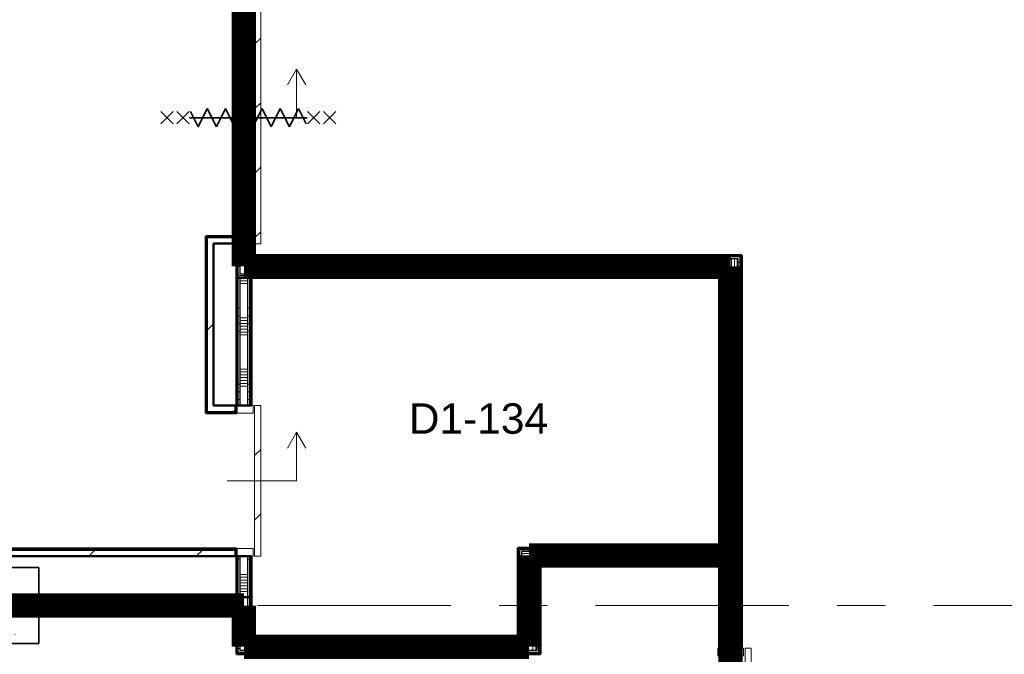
# Model space of a CAD drawing. Extents: x -2538 to 83400, y -8040 to 61900.
# Tile 48 of 105: x 39125 to 45600, y 30880 to 35052. Entities that reach past the tile are written whole.
import ezdxf

# ---------------------------------------------------------------- set-up
doc = ezdxf.new("R2010")
doc.units = 0
doc.header["$LTSCALE"] = 100
doc.linetypes.add('SCHEIDING_BRANDWEREND60', pattern=[3.2, 0.8, -1.6, 0.8])
doc.linetypes.add('stramien', pattern=[22.225, 12.7, -3.175, 3.175, -3.175])
for name, color, linetype, lineweight in [('00---0--FM-RUIMTENR', 7, 'Continuous', 18), ('BA20----_WANDEN', 14, 'Continuous', 50), ('BL$1A---_ALGEMEEN', 7, 'Continuous', 18), ('BL$7A---_STRAMIEN', 7, 'Continuous', 18), ('BL20----_WANDEN', 7, 'Continuous', 25), ('BL28----_CONSTRUCTIES', 4, 'Continuous', 18), ('BL30----_BRANDSYMBOLEN', 14, 'Continuous', 35), ('BL30----_KOZIJNEN', 14, 'Continuous', 25), ('BL40----_BRANDWERENDESCHEIDING_60MIN', 84, 'SCHEIDING_BRANDWEREND60', 158)]:
    doc.layers.add(name, color=color, linetype=linetype, lineweight=lineweight)
doc.styles.add('Arial', font='arial.ttf', dxfattribs={"height": 200})
pattern_1 = [(270, (42012.5, 33505), (500, 1e-12), []), (270, (41962.5, 33505), (500, 1e-12), []), (270, (41912.5, 33505), (500, 1e-12), []), (270, (41862.5, 33505), (500, 1e-12), [])]
pattern_2 = [(180, (43875, 31355), (9e-13, -500), []), (180, (43875, 31405), (9e-13, -500), []), (180, (43875, 31455), (9e-13, -500), []), (180, (43875, 31505), (9e-13, -500), [])]
pattern_3 = [(270, (41400, 30980), (500, 9e-13), []), (270, (41350, 30980), (500, 9e-13), []), (270, (41300, 30980), (500, 9e-13), []), (270, (41250, 30980), (500, 9e-13), [])]
pattern_4 = [(0, (42400, 31080), (0, 500), []), (0, (42400, 31030), (0, 500), []), (0, (42400, 30980), (0, 500), []), (0, (42400, 30930), (0, 500), [])]
pattern_5 = [(270, (42937.5, 31580), (500, 2e-12), []), (270, (42887.5, 31580), (500, 2e-12), []), (270, (42837.5, 31580), (500, 2e-12), []), (270, (42787.5, 31580), (500, 2e-12), [])]
pattern_6 = [(270, (39700, 31250), (500, 2e-12), []), (270, (39650, 31250), (500, 2e-12), []), (270, (39600, 31250), (500, 2e-12), []), (270, (39550, 31250), (500, 2e-12), [])]
pattern_7 = [(45, (1253.4, 5927.3), (-353.5534, 353.5534), [])]
pattern_8 = [(180, (40650, 32505), (9e-13, -500), []), (180, (40650, 32555), (9e-13, -500), []), (180, (40650, 32605), (9e-13, -500), []), (180, (40650, 32655), (9e-13, -500), [])]
pattern_9 = [(180, (40650, 31267.5), (9e-13, -500), []), (180, (40650, 31317.5), (9e-13, -500), []), (180, (40650, 31367.5), (9e-13, -500), []), (180, (40650, 31417.5), (9e-13, -500), [])]
pattern_10 = [(180, (40650, 35330), (6e-13, -500), []), (180, (40650, 35380), (6e-13, -500), []), (180, (40650, 35430), (6e-13, -500), []), (180, (40650, 35480), (6e-13, -500), [])]

# ---------------------------------------------------------------- blocks, each defined once
blk = doc.blocks.new('28_CL_beton - kolom - Betonkolom 500x500-V15-1')
at = {"layer": 'BL28----_CONSTRUCTIES'}
h = blk.add_hatch(dxfattribs=at)
h.set_pattern_fill('FP_17', color=256, style=0, pattern_type=2)
h.set_pattern_definition([(50, (-37746.6, -25272.7), (728.7365, -63.756), [76.2, -838.2]), (355, (-37746.6, -25272.7), (-140.972, 764.228), [60.96, -670.56]), (100.451, (-37685.9, -25278), (587.77, 700.467), [64.76, -712.36]), (46.184, (-37746.6, -25069.5), (1084.316, -168.171), [114.3, -1257.3]), (96.636, (-37656.2, -25083.5), (949.61, 989.71), [97.14, -1068.54]), (351.184, (-37746.6, -25069.5), (949.62, 989.7), [91.44, -1005.84]), (21, (-37645, -25120.3), (606.458, -409.0606), [76.2, -838.2]), (326, (-37645, -25120.3), (247.208, 736.753), [60.96, -670.56]), (71.451, (-37594.5, -25154.4), (853.668, 327.685), [64.76, -712.36]), (37.5, (-37746.6, -25272.68), (12.3547, 338.2201), [3.353, -659.079, 3.353, -677.367, -673.1]), (37.5, (-37746.6, -25272.68), (12.3547, 338.2201), [-1343.152, 3.353, -669.747]), (7.5, (-37746.6, -25272.68), (267.279, 400.722), [3.353, -384.759, 3.353, -643.839, -256.54]), (7.5, (-37746.6, -25272.68), (267.279, 400.722), [-1035.304, 3.353, -253.187]), (327.5, (-37973.18, -25272.68), (542.3633, -22.9153), [3.353, -250.647, 3.353, -1840.687]), (327.5, (-37973.18, -25272.68), (542.3633, -22.9153), [-257.353, -789.127, 3.353, -1048.207]), (317.5, (-38074.78, -25272.7), (592.517, 101.707), [3.353, -326.847, 3.353, -522.935, -746.76]), (317.5, (-38074.78, -25272.7), (592.517, 101.707), [-856.488, 3.353, -743.407])])
h.paths.add_polyline_path([(250, -250), (250, 250), (-250, 250), (-250, -250)], flags=0)
at = {"layer": 'BL28----_CONSTRUCTIES', "lineweight": 35}
for p, q in [((250, 250), (-250, 250)), ((-250, 250), (-250, -250)), ((250, -250), (250, 250)), ((-250, -250), (250, -250))]:
    blk.add_line(p, q, dxfattribs=at)
blk = doc.blocks.new('32_DR_AMC_s_enkele schuifdeur_dt1 - 990x2160-V240-1')
at = {"layer": 'BL30----_KOZIJNEN', "lineweight": 18}
h = blk.add_hatch(dxfattribs=at)
h.set_pattern_fill('FP_1206', color=256, style=0, pattern_type=2)
h.set_pattern_definition([(315, (-25767.68, 39346.6), (212.132, 212.132), [])])
h.paths.add_polyline_path([(-170, -110), (820, -110), (820, -70), (-170, -70)], flags=0)
at = {"layer": 'BL$1A---_ALGEMEEN'}
for p, q in [((325, 109.9), (325, -346)), ((645, -346), (541.1, -286)), ((325, -346), (645, -346)), ((645, -346), (541.1, -406))]:
    blk.add_line(p, q, dxfattribs=at)
at = {"layer": 'BL30----_KOZIJNEN', "lineweight": 18}
for p, q in [((-170, -60), (-170, 60)), ((-170, 60), (-120, 60)), ((-120, 60), (-120, -60)), ((770, -60), (770, 60)), ((770, 60), (820, 60)), ((820, 60), (820, -60)), ((-120, -60), (-170, -60)), ((820, -60), (770, -60)), ((-170, -70), (820, -70)), ((-170, -110), (-170, -70)), ((820, -110), (-170, -110)), ((820, -70), (820, -110))]:
    blk.add_line(p, q, dxfattribs=at)
blk = doc.blocks.new('32_DR_AMC_s_enkele schuifdeur_dt1 - 1660x2160_wbdbo60-V248-1')
at = {"layer": 'BL30----_KOZIJNEN', "lineweight": 18}
h = blk.add_hatch(dxfattribs=at)
h.set_pattern_fill('FP_1220', color=256, style=0, pattern_type=2)
h.set_pattern_definition([(315, (-28155.7, 39346.6), (500, 500), []), (315, (-28155.7, 39176.6), (500, 500), []), (315, (-28155.7, 39166.6), (500, 500), []), (315, (-28155.7, 39156.6), (500, 500), []), (315, (-28155.7, 39146.6), (500, 500), []), (315, (-28155.7, 39136.6), (500, 500), []), (315, (-28155.7, 39126.6), (500, 500), []), (315, (-28155.7, 39116.6), (500, 500), [])])
h.paths.add_polyline_path([(1105, -60), (1155, -60), (1155, 60), (1105, 60)], flags=0)
h = blk.add_hatch(dxfattribs=at)
h.set_pattern_fill('FP_1221', color=256, style=0, pattern_type=2)
h.set_pattern_definition([(315, (-28155.68, 39346.6), (212.132, 212.132), [])])
h.paths.add_polyline_path([(-505, -110), (1155, -110), (1155, -70), (-505, -70)], flags=0)
at = {"layer": 'BL$1A---_ALGEMEEN'}
for p, q in [((325, 109.9), (325, -346)), ((645, -346), (541.1, -286)), ((325, -346), (645, -346)), ((645, -346), (541.1, -406))]:
    blk.add_line(p, q, dxfattribs=at)
at = {"layer": 'BL30----_BRANDSYMBOLEN'}
for p, q in [((285, 466.4), (365, 546.4)), ((365, 466.4), (285, 546.4)), ((285, 361.4), (365, 441.4)), ((365, 361.4), (285, 441.4)), ((365, 351.4), (265, 301.4)), ((325, -416.3), (325, 358.7)), ((325, -416.3), (325, 358.7)), ((265, 301.4), (385, 241.4)), ((385, 241.4), (265, 181.4)), ((265, 181.4), (385, 121.4)), ((385, 121.4), (265, 61.4)), ((265, 61.4), (385, 1.4)), ((385, 1.4), (265, -58.6)), ((265, -58.6), (385, -118.6)), ((385, -118.6), (265, -178.6)), ((265, -178.6), (385, -238.6)), ((385, -238.6), (265, -298.6)), ((265, -298.6), (385, -358.6)), ((385, -358.6), (285, -408.6)), ((365, -498.7), (285, -418.6)), ((285, -498.7), (365, -418.6)), ((285, -603.6), (365, -523.6)), ((365, -603.6), (285, -523.6))]:
    blk.add_line(p, q, dxfattribs=at)
at = {"layer": 'BL30----_KOZIJNEN', "lineweight": 18}
for p, q in [((-505, -60), (-505, 60)), ((-505, 60), (-455, 60)), ((-455, 60), (-455, -60)), ((1105, -60), (1105, 60)), ((1105, 60), (1155, 60)), ((1155, 60), (1155, -60)), ((-455, -60), (-505, -60)), ((1155, -60), (1105, -60)), ((-505, -70), (1155, -70)), ((-505, -110), (-505, -70)), ((1155, -110), (-505, -110)), ((1155, -70), (1155, -110))]:
    blk.add_line(p, q, dxfattribs=at)
blk = doc.blocks.new('32_DR_AMC_s_enkele schuifdeur_dt1 - 1060x2160_wbdbo60-V250-1')
at = {"layer": 'BL30----_KOZIJNEN', "lineweight": 18}
h = blk.add_hatch(dxfattribs=at)
h.set_pattern_fill('FP_1223', color=256, style=0, pattern_type=2)
h.set_pattern_definition([(135, (24787.68, -42546.6), (-212.132, -212.132), [])])
h.paths.add_polyline_path([(855, 135), (-205, 135), (-205, 95), (855, 95)], flags=0)
at = {"layer": 'BL$1A---_ALGEMEEN'}
for p, q in [((645, 371), (541.1, 431)), ((325, -84.9), (325, 371)), ((325, 371), (645, 371)), ((645, 371), (541.1, 311))]:
    blk.add_line(p, q, dxfattribs=at)
at = {"layer": 'BL30----_BRANDSYMBOLEN'}
for p, q in [((285, 603.6), (365, 523.6)), ((365, 603.6), (285, 523.6)), ((365, 498.7), (285, 418.6)), ((285, 498.7), (365, 418.6)), ((385, 358.6), (285, 408.6)), ((325, 416.3), (325, -358.7)), ((325, 416.3), (325, -358.7)), ((265, 298.6), (385, 358.6)), ((385, 238.6), (265, 298.6)), ((265, 178.6), (385, 238.6)), ((385, 118.6), (265, 178.6)), ((265, 58.6), (385, 118.6)), ((385, -1.4), (265, 58.6)), ((265, -61.4), (385, -1.4)), ((385, -121.4), (265, -61.4)), ((265, -181.4), (385, -121.4)), ((385, -241.4), (265, -181.4)), ((265, -301.4), (385, -241.4)), ((365, -351.4), (265, -301.4)), ((285, -361.4), (365, -441.4)), ((365, -361.4), (285, -441.4)), ((285, -466.4), (365, -546.4)), ((365, -466.4), (285, -546.4))]:
    blk.add_line(p, q, dxfattribs=at)
at = {"layer": 'BL30----_KOZIJNEN', "lineweight": 18}
for p, q in [((855, 135), (-205, 135)), ((-205, 135), (-205, 95)), ((855, 95), (855, 135)), ((-205, 95), (855, 95)), ((-155, 85), (-205, 85)), ((-205, 85), (-205, -85)), ((-155, -85), (-155, 85)), ((855, 85), (805, 85)), ((805, 85), (805, -85)), ((855, -85), (855, 85)), ((-205, -85), (-155, -85)), ((805, -85), (855, -85))]:
    blk.add_line(p, q, dxfattribs=at)

msp = doc.modelspace()

# ---------------------------------------------------------------- hatches: boundary and pattern name
at = {"layer": 'BA20----_WANDEN', "lineweight": 18}
h = msp.add_hatch(dxfattribs=at)
h.set_pattern_fill('FP_1340', color=256, angle=90, style=0, pattern_type=2)
h.set_pattern_definition(pattern_10)
h.paths.add_polyline_path([(40550, 33367.5), (40562.5, 33367.5), (40562.5, 33578), (40550, 33578), (40550, 33492.7)], flags=0)
h.paths.add_polyline_path([(40550, 35238), (40562.5, 35238), (40562.5, 36892.5), (40550, 36892.5), (40550, 35445.5)], flags=0)
h = msp.add_hatch(dxfattribs=at)
h.set_pattern_fill('FP_1340', color=256, angle=90, style=0, pattern_type=2)
h.set_pattern_definition(pattern_10)
h.paths.add_polyline_path([(40562.5, 33380), (40575, 33380), (40575, 33578), (40562.5, 33578), (40562.5, 33492.7)], flags=0)
h.paths.add_polyline_path([(40575, 35238), (40575, 36880), (40562.5, 36880), (40562.5, 35238)], flags=0)
h = msp.add_hatch(dxfattribs=at)
h.set_pattern_fill('FP_1341', color=256, angle=90, style=0, pattern_type=2)
h.set_pattern_definition([(180, (40650, 35130), (4e-13, -337.5), []), (180, (40650, 35148.75), (4e-13, -337.5), []), (180, (40650, 35167.5), (4e-13, -337.5), []), (180, (40650, 35186.25), (4e-13, -337.5), []), (180, (40650, 35205), (4e-13, -337.5), []), (180, (40650, 35223.75), (4e-13, -337.5), []), (180, (40650, 35242.5), (4e-13, -337.5), [])])
h.paths.add_polyline_path([(40575, 33480), (40625, 33480), (40625, 33578), (40575, 33578), (40575, 33492.7)], flags=0)
h.paths.add_polyline_path([(40625, 35238), (40625, 36780), (40575, 36780), (40575, 35238)], flags=0)
h = msp.add_hatch(dxfattribs=at)
h.set_pattern_fill('FP_1340', color=256, angle=90, style=0, pattern_type=2)
h.set_pattern_definition(pattern_10)
h.paths.add_polyline_path([(40637.5, 33492.5), (40637.5, 33578), (40625, 33578), (40625, 33492.5)], flags=0)
h.paths.add_polyline_path([(40637.5, 35238), (40637.5, 36767.5), (40625, 36767.5), (40625, 35238)], flags=0)
h = msp.add_hatch(dxfattribs=at)
h.set_pattern_fill('FP_1340', color=256, angle=90, style=0, pattern_type=2)
h.set_pattern_definition(pattern_10)
h.paths.add_polyline_path([(40637.5, 33505), (40650, 33505), (40650, 33578), (40637.5, 33578)], flags=0)
h.paths.add_polyline_path([(40650, 35238), (40650, 36755), (40637.5, 36755), (40637.5, 35238)], flags=0)
h = msp.add_hatch(dxfattribs=at)
h.set_pattern_fill('FP_44', color=256, style=0, pattern_type=2)
h.set_pattern_definition(pattern_7)
h.paths.add_polyline_path([(40360, 32465), (40360, 33620), (40350, 33620), (40350, 32465)], flags=0)
h = msp.add_hatch(dxfattribs=at)
h.set_pattern_fill('FP_44', color=256, style=0, pattern_type=2)
h.set_pattern_definition(pattern_7)
h.paths.add_polyline_path([(40400, 32475), (40400, 33580), (40360, 33580), (40360, 32475)], flags=0)
h = msp.add_hatch(dxfattribs=at)
h.set_pattern_fill('FP_920', color=256, angle=-270, style=0, pattern_type=2)
h.set_pattern_definition([(270, (42212.5, 33505), (337.5, 9e-13), []), (270, (42193.75, 33505), (337.5, 9e-13), []), (270, (42175, 33505), (337.5, 9e-13), []), (270, (42156.25, 33505), (337.5, 9e-13), []), (270, (42137.5, 33505), (337.5, 9e-13), []), (270, (42118.75, 33505), (337.5, 9e-13), []), (270, (42100, 33505), (337.5, 9e-13), [])])
h.paths.add_polyline_path([(43750, 33380), (43850, 33380), (43850, 33480), (40575, 33480), (40575, 33380), (43215.1, 33380)], flags=0)
h = msp.add_hatch(dxfattribs=at)
h.set_pattern_fill('FP_919', color=256, angle=-270, style=0, pattern_type=2)
h.set_pattern_definition(pattern_1)
h.paths.add_polyline_path([(43850, 33480), (43862.5, 33480), (43862.5, 33492.5), (40625, 33492.5), (40625, 33480), (43215.1, 33480)], flags=0)
h = msp.add_hatch(dxfattribs=at)
h.set_pattern_fill('FP_919', color=256, angle=-270, style=0, pattern_type=2)
h.set_pattern_definition(pattern_1)
h.paths.add_polyline_path([(43862.5, 33492.5), (43875, 33492.5), (43875, 33505), (40637.5, 33505), (40637.5, 33492.5), (43215.1, 33492.5)], flags=0)
h = msp.add_hatch(dxfattribs=at)
h.set_pattern_fill('FP_921', color=256, angle=90, style=0, pattern_type=2)
h.set_pattern_definition(pattern_2)
h.paths.add_polyline_path([(43850, 28967.5), (43862.5, 28967.5), (43862.5, 29860), (43850, 29860), (43850, 28980)], flags=0)
h.paths.add_polyline_path([(43862.5, 30920), (43862.5, 33480), (43850, 33480), (43850, 30920)], flags=0)
h = msp.add_hatch(dxfattribs=at)
h.set_pattern_fill('FP_921', color=256, angle=90, style=0, pattern_type=2)
h.set_pattern_definition(pattern_2)
h.paths.add_polyline_path([(43875, 28955), (43875, 29860), (43862.5, 29860), (43862.5, 28955)], flags=0)
h.paths.add_polyline_path([(43875, 30920), (43875, 33492.5), (43862.5, 33492.5), (43862.5, 30920)], flags=0)
h = msp.add_hatch(dxfattribs=at)
h.set_pattern_fill('FP_919', color=256, angle=-270, style=0, pattern_type=2)
h.set_pattern_definition(pattern_1)
h.paths.add_polyline_path([(43725, 33355), (43737.5, 33355), (43737.5, 33367.5), (40550, 33367.5), (40550, 33355), (43215.1, 33355)], flags=0)
h = msp.add_hatch(dxfattribs=at)
h.set_pattern_fill('FP_1334', color=256, angle=90, style=0, pattern_type=2)
h.set_pattern_definition(pattern_8)
h.paths.add_polyline_path([(40562.5, 31255), (40562.5, 31525), (40550, 31525), (40550, 31255)], flags=0)
h.paths.add_polyline_path([(40550, 32515), (40562.5, 32515), (40562.5, 33355), (40550, 33355), (40550, 33213.7)], flags=0)
h = msp.add_hatch(dxfattribs=at)
h.set_pattern_fill('FP_919', color=256, angle=-270, style=0, pattern_type=2)
h.set_pattern_definition(pattern_1)
h.paths.add_polyline_path([(43737.5, 33367.5), (43750, 33367.5), (43750, 33380), (40562.5, 33380), (40562.5, 33367.5), (43215.1, 33367.5)], flags=0)
h = msp.add_hatch(dxfattribs=at)
h.set_pattern_fill('FP_1334', color=256, angle=90, style=0, pattern_type=2)
h.set_pattern_definition(pattern_8)
h.paths.add_polyline_path([(40575, 31255), (40575, 31525), (40562.5, 31525), (40562.5, 31255)], flags=0)
h.paths.add_polyline_path([(40575, 32515), (40575, 33355), (40562.5, 33355), (40562.5, 32515)], flags=0)
h = msp.add_hatch(dxfattribs=at)
h.set_pattern_fill('FP_1335', color=256, angle=90, style=0, pattern_type=2)
h.set_pattern_definition([(180, (40650, 32305), (6e-13, -337.5), []), (180, (40650, 32323.75), (6e-13, -337.5), []), (180, (40650, 32342.5), (6e-13, -337.5), []), (180, (40650, 32361.25), (6e-13, -337.5), []), (180, (40650, 32380), (6e-13, -337.5), []), (180, (40650, 32398.75), (6e-13, -337.5), []), (180, (40650, 32417.5), (6e-13, -337.5), [])])
h.paths.add_polyline_path([(40625, 31255), (40625, 31525), (40575, 31525), (40575, 31255)], flags=0)
h.paths.add_polyline_path([(40575, 32515), (40625, 32515), (40625, 33355), (40575, 33355), (40575, 33213.7)], flags=0)
h = msp.add_hatch(dxfattribs=at)
h.set_pattern_fill('FP_1334', color=256, angle=90, style=0, pattern_type=2)
h.set_pattern_definition(pattern_8)
h.paths.add_polyline_path([(40637.5, 31255), (40637.5, 31525), (40625, 31525), (40625, 31255)], flags=0)
h.paths.add_polyline_path([(40625, 32515), (40637.5, 32515), (40637.5, 33355), (40625, 33355), (40625, 33213.7)], flags=0)
h = msp.add_hatch(dxfattribs=at)
h.set_pattern_fill('FP_1334', color=256, angle=90, style=0, pattern_type=2)
h.set_pattern_definition(pattern_8)
h.paths.add_polyline_path([(40650, 31255), (40650, 31525), (40637.5, 31525), (40637.5, 31255)], flags=0)
h.paths.add_polyline_path([(40650, 32515), (40650, 33355), (40637.5, 33355), (40637.5, 32515)], flags=0)
h = msp.add_hatch(dxfattribs=at)
h.set_pattern_fill('FP_921', color=256, angle=90, style=0, pattern_type=2)
h.set_pattern_definition(pattern_2)
h.paths.add_polyline_path([(43737.5, 29092.5), (43737.5, 29860), (43725, 29860), (43725, 29092.5)], flags=0)
h.paths.add_polyline_path([(43725, 30920), (43737.5, 30920), (43737.5, 31492.5), (43725, 31492.5), (43725, 30982)], flags=0)
h.paths.add_polyline_path([(43725, 31567.5), (43737.5, 31567.5), (43737.5, 33355), (43725, 33355), (43725, 31580)], flags=0)
h = msp.add_hatch(dxfattribs=at)
h.set_pattern_fill('FP_921', color=256, angle=90, style=0, pattern_type=2)
h.set_pattern_definition(pattern_2)
h.paths.add_polyline_path([(43750, 29080), (43750, 29860), (43737.5, 29860), (43737.5, 29080)], flags=0)
h.paths.add_polyline_path([(43737.5, 30920), (43750, 30920), (43750, 31505), (43737.5, 31505), (43737.5, 30982)], flags=0)
h.paths.add_polyline_path([(43737.5, 31555), (43750, 31555), (43750, 33367.5), (43737.5, 33367.5), (43737.5, 31567.5)], flags=0)
h = msp.add_hatch(dxfattribs=at)
h.set_pattern_fill('FP_922', color=256, angle=90, style=0, pattern_type=2)
h.set_pattern_definition([(180, (43875, 31155), (6e-13, -337.5), []), (180, (43875, 31173.75), (6e-13, -337.5), []), (180, (43875, 31192.5), (6e-13, -337.5), []), (180, (43875, 31211.25), (6e-13, -337.5), []), (180, (43875, 31230), (6e-13, -337.5), []), (180, (43875, 31248.75), (6e-13, -337.5), []), (180, (43875, 31267.5), (6e-13, -337.5), [])])
h.paths.add_polyline_path([(43850, 28980), (43850, 29860), (43750, 29860), (43750, 28980)], flags=0)
h.paths.add_polyline_path([(43750, 30920), (43850, 30920), (43850, 33380), (43750, 33380), (43750, 30982)], flags=0)
h = msp.add_hatch(dxfattribs=at)
h.set_pattern_fill('FP_44', color=256, style=0, pattern_type=2)
h.set_pattern_definition(pattern_7)
h.paths.add_polyline_path([(40400, 32475), (40550, 32475), (40550, 32515), (40400, 32515)], flags=0)
h = msp.add_hatch(dxfattribs=at)
h.set_pattern_fill('FP_44', color=256, style=0, pattern_type=2)
h.set_pattern_definition(pattern_7)
h.paths.add_polyline_path([(40360, 32465), (40550, 32465), (40550, 32475), (40360, 32475)], flags=0)
h = msp.add_hatch(dxfattribs=at)
h.set_pattern_fill('FP_44', color=256, style=0, pattern_type=2)
h.set_pattern_definition(pattern_7)
h.paths.add_polyline_path([(40405, 31525), (40550, 31525), (40550, 31565), (33400, 31565), (33400, 31525), (38999.9, 31525)], flags=0)
h = msp.add_hatch(dxfattribs=at)
h.set_pattern_fill('FP_44', color=256, style=0, pattern_type=2)
h.set_pattern_definition(pattern_7)
h.paths.add_polyline_path([(40550, 31565), (40550, 31575), (33440, 31575), (33440, 31565), (40405, 31565)], flags=0)
h = msp.add_hatch(dxfattribs=at)
h.set_pattern_fill('FP_943', color=256, angle=90, style=0, pattern_type=2)
h.set_pattern_definition(pattern_4)
h.paths.add_polyline_path([(42400, 30980), (42412.5, 30980), (42412.5, 31580), (42400, 31580), (42400, 30982)], flags=0)
h = msp.add_hatch(dxfattribs=at)
h.set_pattern_fill('FP_945', color=256, angle=-270, style=0, pattern_type=2)
h.set_pattern_definition(pattern_5)
h.paths.add_polyline_path([(43215.1, 31567.5), (43725, 31567.5), (43725, 31580), (42412.5, 31580), (42412.5, 31567.5), (42550, 31567.5)], flags=0)
h = msp.add_hatch(dxfattribs=at)
h.set_pattern_fill('FP_943', color=256, angle=90, style=0, pattern_type=2)
h.set_pattern_definition(pattern_4)
h.paths.add_polyline_path([(42412.5, 30967.5), (42425, 30967.5), (42425, 31567.5), (42412.5, 31567.5), (42412.5, 30980)], flags=0)
h = msp.add_hatch(dxfattribs=at)
h.set_pattern_fill('FP_945', color=256, angle=-270, style=0, pattern_type=2)
h.set_pattern_definition(pattern_5)
h.paths.add_polyline_path([(43215.1, 31555), (43737.5, 31555), (43737.5, 31567.5), (42425, 31567.5), (42425, 31555), (42550, 31555)], flags=0)
h = msp.add_hatch(dxfattribs=at)
h.set_pattern_fill('FP_944', color=256, angle=90, style=0, pattern_type=2)
h.set_pattern_definition([(0, (42400, 31280), (0, 337.5), []), (0, (42400, 31261.25), (0, 337.5), []), (0, (42400, 31242.5), (0, 337.5), []), (0, (42400, 31223.75), (0, 337.5), []), (0, (42400, 31205), (0, 337.5), []), (0, (42400, 31186.25), (0, 337.5), []), (0, (42400, 31167.5), (0, 337.5), [])])
h.paths.add_polyline_path([(42525, 30955), (42525, 31555), (42425, 31555), (42425, 30955)], flags=0)
h = msp.add_hatch(dxfattribs=at)
h.set_pattern_fill('FP_946', color=256, angle=-270, style=0, pattern_type=2)
h.set_pattern_definition([(270, (43137.5, 31580), (337.5, 1e-12), []), (270, (43118.75, 31580), (337.5, 1e-12), []), (270, (43100, 31580), (337.5, 1e-12), []), (270, (43081.25, 31580), (337.5, 1e-12), []), (270, (43062.5, 31580), (337.5, 1e-12), []), (270, (43043.75, 31580), (337.5, 1e-12), []), (270, (43025, 31580), (337.5, 1e-12), [])])
h.paths.add_polyline_path([(43737.5, 31505), (43750, 31505), (43750, 31555), (42525, 31555), (42525, 31505), (43725, 31505)], flags=0)
h = msp.add_hatch(dxfattribs=at)
h.set_pattern_fill('FP_943', color=256, angle=90, style=0, pattern_type=2)
h.set_pattern_definition(pattern_4)
h.paths.add_polyline_path([(42525, 30905), (42537.5, 30905), (42537.5, 31505), (42525, 31505), (42525, 30955)], flags=0)
h = msp.add_hatch(dxfattribs=at)
h.set_pattern_fill('FP_945', color=256, angle=-270, style=0, pattern_type=2)
h.set_pattern_definition(pattern_5)
h.paths.add_polyline_path([(43215.1, 31492.5), (43737.5, 31492.5), (43737.5, 31505), (42537.5, 31505), (42537.5, 31492.5), (42550, 31492.5)], flags=0)
h = msp.add_hatch(dxfattribs=at)
h.set_pattern_fill('FP_943', color=256, angle=90, style=0, pattern_type=2)
h.set_pattern_definition(pattern_4)
h.paths.add_polyline_path([(42550, 30892.5), (42550, 31492.5), (42537.5, 31492.5), (42537.5, 30892.5)], flags=0)
h = msp.add_hatch(dxfattribs=at)
h.set_pattern_fill('FP_945', color=256, angle=-270, style=0, pattern_type=2)
h.set_pattern_definition(pattern_5)
h.paths.add_polyline_path([(43725, 31480), (43725, 31492.5), (42550, 31492.5), (42550, 31480), (43215.1, 31480)], flags=0)
h = msp.add_hatch(dxfattribs=at)
h.set_pattern_fill('FP_963', color=256, angle=-270, style=0, pattern_type=2)
h.set_pattern_definition(pattern_6)
h.paths.add_polyline_path([(40550, 31237.5), (40550, 31250), (39250, 31250), (39250, 31237.5), (40405, 31237.5)], flags=0)
h = msp.add_hatch(dxfattribs=at)
h.set_pattern_fill('FP_963', color=256, angle=-270, style=0, pattern_type=2)
h.set_pattern_definition(pattern_6)
h.paths.add_polyline_path([(40405, 31225), (40562.5, 31225), (40562.5, 31237.5), (39250, 31237.5), (39250, 31225)], flags=0)
h = msp.add_hatch(dxfattribs=at)
h.set_pattern_fill('FP_964', color=256, angle=-270, style=0, pattern_type=2)
h.set_pattern_definition([(270, (39900, 31250), (337.5, 1e-12), []), (270, (39881.25, 31250), (337.5, 1e-12), []), (270, (39862.5, 31250), (337.5, 1e-12), []), (270, (39843.75, 31250), (337.5, 1e-12), []), (270, (39825, 31250), (337.5, 1e-12), []), (270, (39806.25, 31250), (337.5, 1e-12), []), (270, (39787.5, 31250), (337.5, 1e-12), [])])
h.paths.add_polyline_path([(40562.5, 31175), (40575, 31175), (40575, 31225), (39250, 31225), (39250, 31175), (40550, 31175)], flags=0)
h = msp.add_hatch(dxfattribs=at)
h.set_pattern_fill('FP_1336', color=256, angle=90, style=0, pattern_type=2)
h.set_pattern_definition(pattern_9)
h.paths.add_polyline_path([(40562.5, 30880), (40562.5, 31162.5), (40550, 31162.5), (40550, 30880)], flags=0)
h.paths.add_polyline_path([(40550, 31237.5), (40562.5, 31237.5), (40562.5, 31255), (40550, 31255), (40550, 31250)], flags=0)
h = msp.add_hatch(dxfattribs=at)
h.set_pattern_fill('FP_1336', color=256, angle=90, style=0, pattern_type=2)
h.set_pattern_definition(pattern_9)
h.paths.add_polyline_path([(40575, 30892.5), (40575, 31175), (40562.5, 31175), (40562.5, 30892.5)], flags=0)
h.paths.add_polyline_path([(40575, 31225), (40575, 31255), (40562.5, 31255), (40562.5, 31225)], flags=0)
h = msp.add_hatch(dxfattribs=at)
h.set_pattern_fill('FP_1337', color=256, angle=90, style=0, pattern_type=2)
h.set_pattern_definition([(180, (40650, 31067.5), (6e-13, -337.5), []), (180, (40650, 31086.25), (6e-13, -337.5), []), (180, (40650, 31105), (6e-13, -337.5), []), (180, (40650, 31123.75), (6e-13, -337.5), []), (180, (40650, 31142.5), (6e-13, -337.5), []), (180, (40650, 31161.25), (6e-13, -337.5), []), (180, (40650, 31180), (6e-13, -337.5), [])])
h.paths.add_polyline_path([(40575, 30905), (40625, 30905), (40625, 31255), (40575, 31255), (40575, 30982)], flags=0)
h = msp.add_hatch(dxfattribs=at)
h.set_pattern_fill('FP_963', color=256, angle=-270, style=0, pattern_type=2)
h.set_pattern_definition(pattern_6)
h.paths.add_polyline_path([(40405, 31162.5), (40562.5, 31162.5), (40562.5, 31175), (39250, 31175), (39250, 31162.5)], flags=0)
h = msp.add_hatch(dxfattribs=at)
h.set_pattern_fill('FP_963', color=256, angle=-270, style=0, pattern_type=2)
h.set_pattern_definition(pattern_6)
h.paths.add_polyline_path([(40550, 31150), (40550, 31162.5), (39250, 31162.5), (39250, 31150), (40405, 31150)], flags=0)
h = msp.add_hatch(dxfattribs=at)
h.set_pattern_fill('FP_942', color=256, angle=-270, style=0, pattern_type=2)
h.set_pattern_definition([(270, (41600, 30980), (337.5, 6e-13), []), (270, (41581.25, 30980), (337.5, 6e-13), []), (270, (41562.5, 30980), (337.5, 6e-13), []), (270, (41543.75, 30980), (337.5, 6e-13), []), (270, (41525, 30980), (337.5, 6e-13), []), (270, (41506.25, 30980), (337.5, 6e-13), []), (270, (41487.5, 30980), (337.5, 6e-13), [])])
h.paths.add_polyline_path([(42525, 30905), (42525, 30955), (40625, 30955), (40625, 30905), (41810, 30905)], flags=0)
h = msp.add_hatch(dxfattribs=at)
h.set_pattern_fill('FP_941', color=256, angle=-270, style=0, pattern_type=2)
h.set_pattern_definition(pattern_3)
h.paths.add_polyline_path([(40637.5, 30955), (42425, 30955), (42425, 30967.5), (40637.5, 30967.5)], flags=0)
h = msp.add_hatch(dxfattribs=at)
h.set_pattern_fill('FP_941', color=256, angle=-270, style=0, pattern_type=2)
h.set_pattern_definition(pattern_3)
h.paths.add_polyline_path([(41810, 30967.5), (42412.5, 30967.5), (42412.5, 30980), (40650, 30980), (40650, 30967.5), (41107.5, 30967.5)], flags=0)
h = msp.add_hatch(dxfattribs=at)
h.set_pattern_fill('FP_941', color=256, angle=-270, style=0, pattern_type=2)
h.set_pattern_definition(pattern_3)
h.paths.add_polyline_path([(42550, 30880), (42550, 30892.5), (40562.5, 30892.5), (40562.5, 30880), (41810, 30880)], flags=0)
h = msp.add_hatch(dxfattribs=at)
h.set_pattern_fill('FP_941', color=256, angle=-270, style=0, pattern_type=2)
h.set_pattern_definition(pattern_3)
h.paths.add_polyline_path([(40575, 30892.5), (42537.5, 30892.5), (42537.5, 30905), (40575, 30905)], flags=0)

# ---------------------------------------------------------------- linework, layer by layer
at = {"layer": 'BL$7A---_STRAMIEN', "linetype": 'stramien'}
msp.add_line((-1537.7, 31200), (83400, 31200), dxfattribs=at)
msp.add_line((-1537.7, 31200), (83400, 31200), dxfattribs=at)
at = {"layer": 'BL20----_WANDEN', "lineweight": 50}
for p, q in [((40550, 33630), (40350, 33630)), ((40350, 33630), (40350, 32465)), ((40550, 33580), (40550, 33630)), ((40400, 33580), (40550, 33580)), ((40400, 32515), (40400, 33580)), ((40550, 33578), (40550, 33355)), ((40650, 33578), (40550, 33578)), ((40650, 33505), (40650, 33578)), ((43875, 33505), (40650, 33505)), ((43875, 30920), (43875, 33505)), ((40550, 33355), (43725, 33355)), ((40550, 33355), (40550, 32465)), ((40650, 33355), (40550, 33355)), ((40650, 32515), (40650, 33355)), ((43725, 33355), (43725, 31580)), ((40550, 32515), (40400, 32515)), ((40550, 32515), (40650, 32515)), ((40350, 32465), (40550, 32465)), ((40550, 31575), (33450, 31575)), ((40550, 31575), (40550, 31250)), ((42400, 31580), (42400, 30980)), ((43725, 31580), (42400, 31580)), ((33400, 31525), (40550, 31525)), ((40650, 31525), (40550, 31525)), ((40650, 30980), (40650, 31525)), ((42550, 30880), (42550, 31480)), ((42550, 31480), (43725, 31480)), ((43725, 31480), (43725, 30920)), ((40550, 31250), (39250, 31250)), ((40550, 31255), (40650, 31255)), ((39250, 31150), (40550, 31150)), ((40550, 31150), (40550, 30880)), ((42400, 30980), (40650, 30980)), ((43725, 30920), (43875, 30920)), ((40550, 30880), (42550, 30880))]:
    msp.add_line(p, q, dxfattribs=at)
at = {"layer": 'BL20----_WANDEN'}
for p, q in [((40360, 33620), (40550, 33620)), ((40360, 32475), (40360, 33620)), ((40562.5, 33367.5), (40562.5, 33578)), ((40575, 33380), (40575, 33578)), ((40625, 33480), (40625, 33578)), ((40637.5, 33492.5), (40637.5, 33578)), ((43850, 33480), (40625, 33480)), ((43862.5, 33492.5), (40637.5, 33492.5)), ((43850, 30920), (43850, 33480)), ((43862.5, 30920), (43862.5, 33492.5)), ((43737.5, 33367.5), (40562.5, 33367.5)), ((40562.5, 32515), (40562.5, 33355)), ((43750, 33380), (40575, 33380)), ((40575, 32515), (40575, 33355)), ((40625, 32515), (40625, 33355)), ((40637.5, 32515), (40637.5, 33355)), ((43737.5, 31567.5), (43737.5, 33367.5)), ((43750, 31555), (43750, 33380)), ((40550, 32475), (40360, 32475)), ((33440, 31565), (40550, 31565)), ((42412.5, 31567.5), (42412.5, 30967.5)), ((43737.5, 31567.5), (42412.5, 31567.5)), ((42425, 31555), (42425, 30955)), ((43750, 31555), (42425, 31555)), ((40562.5, 31237.5), (40562.5, 31525)), ((40575, 31225), (40575, 31525)), ((40625, 30955), (40625, 31525)), ((40637.5, 30967.5), (40637.5, 31525)), ((42525, 31505), (42525, 30905)), ((43750, 31505), (42525, 31505)), ((42537.5, 31492.5), (42537.5, 30892.5)), ((43737.5, 31492.5), (42537.5, 31492.5)), ((43737.5, 30920), (43737.5, 31492.5)), ((43750, 30920), (43750, 31505)), ((40562.5, 31237.5), (39250, 31237.5)), ((40575, 31225), (39250, 31225)), ((40575, 31175), (39250, 31175)), ((40562.5, 31162.5), (39250, 31162.5)), ((40562.5, 30892.5), (40562.5, 31162.5)), ((40575, 30905), (40575, 31175)), ((42425, 30955), (40625, 30955)), ((42412.5, 30967.5), (40637.5, 30967.5)), ((42537.5, 30892.5), (40562.5, 30892.5)), ((42525, 30905), (40575, 30905))]:
    msp.add_line(p, q, dxfattribs=at)
at = {"layer": 'BL40----_BRANDWERENDESCHEIDING_60MIN', "const_width": 160}
for points in [[(40600, 36830), (40600, 33430)], [(40600, 33430), (43800, 33430)], [(43800, 33430), (43800, 29030)], [(42475, 30930), (42475, 31530)], [(42475, 31530), (43800, 31530)], [(40600, 31200), (37600, 31200)], [(40600, 31200), (40600, 30930)], [(40600, 30930), (42475, 30930)]]:
    msp.add_lwpolyline(points, dxfattribs=at)

# ---------------------------------------------------------------- block references
at = {"layer": 'BL28----_CONSTRUCTIES'}
msp.add_blockref('28_CL_beton - kolom - Betonkolom 500x500-V15-1', (39000, 31200), dxfattribs=at)
at = {"layer": 'BL30----_KOZIJNEN'}
for name, p, rotation in [('32_DR_AMC_s_enkele schuifdeur_dt1 - 1660x2160_wbdbo60-V248-1', (40600, 34083), 89.99999999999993), ('32_DR_AMC_s_enkele schuifdeur_dt1 - 990x2160-V240-1', (40600, 31695), 89.99999999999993), ('32_DR_AMC_s_enkele schuifdeur_dt1 - 1060x2160_wbdbo60-V250-1', (43800, 30715), 269.9999999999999)]:
    msp.add_blockref(name, p, dxfattribs=dict(at, rotation=rotation))

# ---------------------------------------------------------------- texts
at = {"layer": '00---0--FM-RUIMTENR', "insert": (41683.6, 32530), "char_height": 200, "width": 1130.379, "attachment_point": 1, "style": 'Arial'}
msp.add_mtext('D1-134', dxfattribs=at)

doc.saveas('drawing.dxf')
